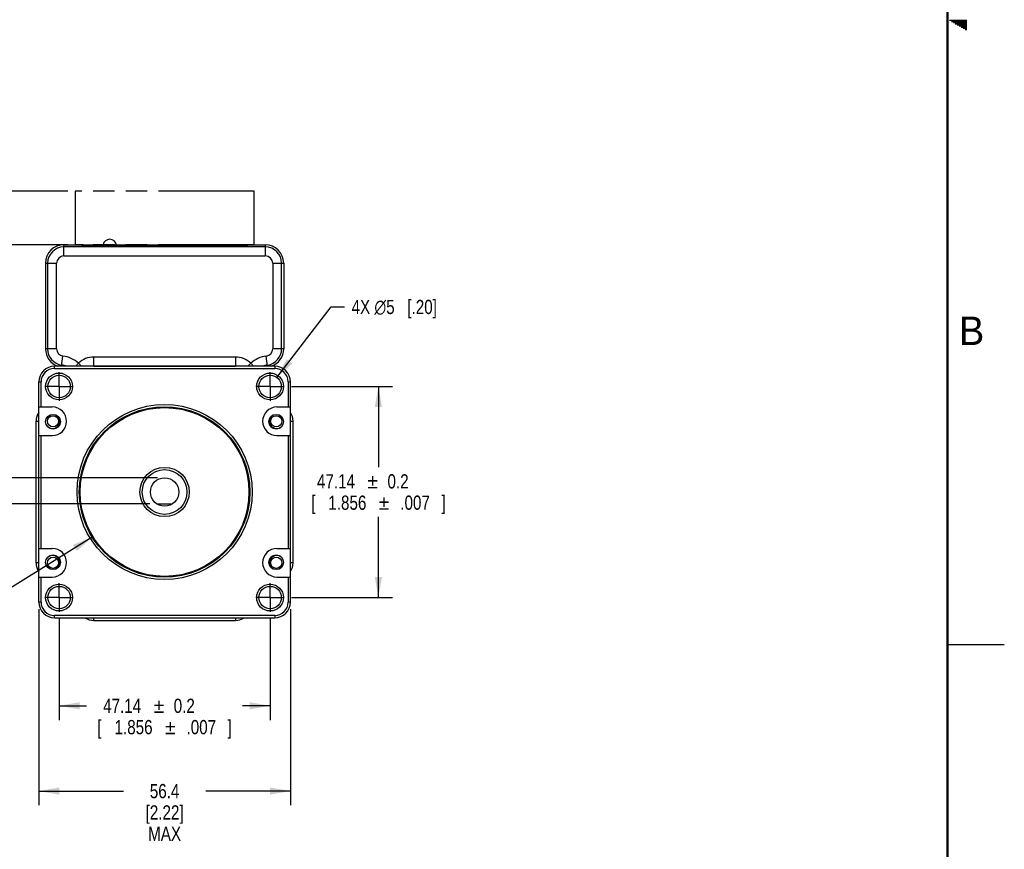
# Model space of a CAD drawing. Header units: inches. Extents: x 0 to 34, y 0 to 22.
# Tile 33 of 40: x 25.3 to 34, y 3.7 to 11. Entities that reach past the tile are written whole.
import ezdxf
from ezdxf.enums import TextEntityAlignment as Align

# ---------------------------------------------------------------- set-up
doc = ezdxf.new("R2010")
doc.units = ezdxf.units.IN
doc.header["$LTSCALE"] = 1.87
doc.header["$MEASUREMENT"] = 0
doc.linetypes.add('CENTER', pattern=[0.6, 0.375, -0.075, 0.075, -0.075])
doc.linetypes.add('PHANTOM', pattern=[0.8, 0.45, -0.05, 0.1, -0.05, 0.1, -0.05])
doc.layers.get('0').update_dxf_attribs({"linetype": 'CONTINUOUS'})
for name, color, linetype in [('02___PRT_ALL_AXES', 7, 'CONTINUOUS'), ('03___PRT_ALL_CURVES', 7, 'CONTINUOUS'), ('DIMENSIONS', 7, 'CONTINUOUS')]:
    doc.layers.add(name, color=color, linetype=linetype)
doc.styles.get("Standard").update_dxf_attribs({"font": 'txt', "width": 0.8})
doc.styles.add('TEXTSTYLE_1', font='gdt', dxfattribs={"width": 0.8})
doc.styles.add('TEXTSTYLE_2', font='txt')
doc.dimstyles.new('DIMSTYLE_1', dxfattribs={"dimtxt": 0.125, "dimasz": 0.18, "dimexe": 0.18, "dimexo": 0.0625, "dimgap": 0.09, "dimtad": 0, "dimtih": 1, "dimtoh": 1, "dimdec": 1, "dimdsep": 46, "dimtxsty": 'STANDARD', "dimblk": '_FILLED', "dimblk1": '_FILLED', "dimblk2": '_FILLED', "dimcen": 0.09, "dimadec": 0, "dimazin": 0, "dimtp": 0.1, "dimtm": 0.1, "dimtfac": 1, "dimtdec": 1, "dimtofl": 0, "dimtmove": 0, "dimatfit": 3, "dimldrblk": '_FILLED', "dimfxl": 1, "dimtolj": 1, "dimarcsym": 0})
doc.dimstyles.new('DIMSTYLE_5', dxfattribs={"dimtxt": 0.125, "dimasz": 0.18, "dimexe": 0.18, "dimexo": 0.0625, "dimgap": 0.09, "dimtad": 0, "dimtih": 1, "dimtoh": 1, "dimdec": 1, "dimdsep": 46, "dimtxsty": 'STANDARD', "dimblk": '_FILLED', "dimblk1": '_FILLED', "dimblk2": '_FILLED', "dimcen": 0.09, "dimadec": 0, "dimazin": 0, "dimtp": 0.1, "dimtm": 0.1, "dimtfac": 1, "dimtdec": 1, "dimtofl": 0, "dimtmove": 0, "dimatfit": 3, "dimldrblk": '_FILLED', "dimfxl": 1, "dimtolj": 1, "dimarcsym": 0})
doc.dimstyles.new('DIMSTYLE_6', dxfattribs={"dimtxt": 0.125, "dimasz": 0.18, "dimexe": 0.18, "dimexo": 0.0625, "dimgap": 0.09, "dimtad": 0, "dimtih": 1, "dimtoh": 1, "dimdsep": 46, "dimtxsty": 'STANDARD', "dimblk": '_FILLED', "dimblk1": '_FILLED', "dimblk2": '_FILLED', "dimcen": 0.09, "dimadec": 0, "dimazin": 0, "dimtol": 1, "dimtp": 0.2, "dimtm": 0.2, "dimtfac": 1, "dimtofl": 0, "dimtmove": 0, "dimatfit": 3, "dimldrblk": '_FILLED', "dimfxl": 1, "dimtolj": 1, "dimarcsym": 0})
doc.dimstyles.new('DIMSTYLE_7', dxfattribs={"dimtxt": 0.125, "dimasz": 0.18, "dimexe": 0.18, "dimexo": 0.0625, "dimgap": 0.09, "dimtad": 0, "dimtih": 1, "dimtoh": 1, "dimdsep": 46, "dimtxsty": 'STANDARD', "dimblk": '_FILLED', "dimblk1": '_FILLED', "dimblk2": '_FILLED', "dimcen": 0.09, "dimadec": 0, "dimazin": 0, "dimtol": 1, "dimtp": 0.05, "dimtm": 0.05, "dimtfac": 1, "dimtofl": 0, "dimtmove": 0, "dimatfit": 3, "dimldrblk": '_FILLED', "dimfxl": 1, "dimtolj": 1, "dimarcsym": 0})
doc.dimstyles.new('DIMSTYLE_8', dxfattribs={"dimtxt": 0.125, "dimasz": 0.18, "dimexe": 0.18, "dimexo": 0.0625, "dimgap": 0.09, "dimtad": 0, "dimtih": 1, "dimtoh": 1, "dimdsep": 46, "dimtxsty": 'STANDARD', "dimblk": '_FILLED', "dimblk1": '_FILLED', "dimblk2": '_FILLED', "dimcen": 0.09, "dimadec": 0, "dimazin": 0, "dimtol": 1, "dimtp": 0.1, "dimtm": 0.1, "dimtfac": 1, "dimtofl": 0, "dimtmove": 0, "dimatfit": 3, "dimldrblk": '_FILLED', "dimfxl": 1, "dimtolj": 1, "dimarcsym": 0})

# ---------------------------------------------------------------- blocks, each defined once
blk = doc.blocks.new('_FILLED')
at = {"color": 0, "linetype": 'BYBLOCK'}
blk.add_solid([(0, 0), (-1, 0.174), (-1, -0.174)], dxfattribs=at)
blk = doc.blocks.new('*D2')
at = {"layer": 'DIMENSIONS', "color": 2, "linetype": 'CONTINUOUS'}
for p, q in [((24.7355, 9.8458), (24.5514, 9.8458)), ((24.7355, 9.487), (24.7355, 9.8458)), ((25.7656, 9.487), (24.6105, 9.487)), ((25.7656, 9.0145), (24.6105, 9.0145)), ((24.7355, 9.0145), (24.7355, 8.6545))]:
    blk.add_line(p, q, dxfattribs=at)
at = {"layer": 'DIMENSIONS', "color": 2, "linetype": 'CONTINUOUS', "xscale": 0.18, "yscale": 0.18, "zscale": 0.18}
for p, rotation in [((24.7355, 9.487), 270), ((24.7355, 9.0145), 90)]:
    blk.add_blockref('_FILLED', p, dxfattribs=dict(at, rotation=rotation))
at = {"layer": 'DIMENSIONS', "color": 2, "linetype": 'CONTINUOUS', "insert": (24.4889, 9.9083), "char_height": 0.125, "width": 1.6, "attachment_point": 3, "line_spacing_factor": 0.9}
blk.add_mtext('12{\\Ftxt.shx;\\W1.000000;\\H0.125000; }[.47]\\PMATING CONNECTOR', dxfattribs=at)
blk = doc.blocks.new('*D11')
at = {"layer": 'DIMENSIONS', "color": 2, "linetype": 'CONTINUOUS'}
for p, q in [((27.6033, 7.8477), (28.0798, 8.469)), ((28.0798, 8.469), (28.1973, 8.469))]:
    blk.add_line(p, q, dxfattribs=at)
at = {"layer": 'DIMENSIONS', "color": 2, "linetype": 'CONTINUOUS', "xscale": 0.18, "yscale": 0.18, "zscale": 0.18, "rotation": 232.5097190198}
blk.add_blockref('_FILLED', (27.6033, 7.8477), dxfattribs=at)
at = {"layer": 'DIMENSIONS', "color": 2, "linetype": 'CONTINUOUS', "insert": (28.2598, 8.5315), "char_height": 0.125, "width": 1.191667, "attachment_point": 1, "line_spacing_factor": 0.9}
blk.add_mtext('4X \\Fgdt;{\\Fgdt;n}\\Ftxt;5{\\Ftxt.shx;\\W1.000000;\\H0.125000; }[.20]', dxfattribs=at)
blk = doc.blocks.new('*D12')
at = {"layer": 'DIMENSIONS', "color": 2, "linetype": 'CONTINUOUS'}
for p, q in [((27.7309, 7.7696), (28.6205, 7.7696)), ((28.4955, 7.7696), (28.4955, 7.0604)), ((28.4955, 5.9137), (28.4955, 6.6229)), ((27.7309, 5.9137), (28.6205, 5.9137))]:
    blk.add_line(p, q, dxfattribs=at)
at = {"layer": 'DIMENSIONS', "color": 2, "linetype": 'CONTINUOUS', "xscale": 0.18, "yscale": 0.18, "zscale": 0.18}
for p, rotation in [((28.4955, 7.7696), 90), ((28.4955, 5.9137), 270)]:
    blk.add_blockref('_FILLED', p, dxfattribs=dict(at, rotation=rotation))
at = {"layer": 'DIMENSIONS', "color": 2, "linetype": 'CONTINUOUS', "style": 'TEXTSTYLE_1'}
for p in [(28.4455, 6.8729), (28.5455, 6.6854)]:
    blk.add_text('`', height=0.125, dxfattribs=at).set_placement(p, align=Align.CENTER)
at = {"layer": 'DIMENSIONS', "color": 2, "linetype": 'CONTINUOUS', "width": 0.8}
for s, p in [('47.14', (28.1226, 6.8729)), ('0.2', (28.6684, 6.8729)), ('[', (27.9226, 6.6854)), ('1.856', (28.2226, 6.6854)), ('.007', (28.8184, 6.6854)), (']', (29.0684, 6.6854))]:
    blk.add_text(s, height=0.125, dxfattribs=at).set_placement(p, align=Align.CENTER)
blk = doc.blocks.new('*D13')
at = {"layer": 'DIMENSIONS', "color": 2, "linetype": 'CONTINUOUS'}
for p, q in [((25.6875, 5.7262), (25.6875, 4.8367)), ((27.5434, 5.7262), (27.5434, 4.8367)), ((25.6875, 4.9617), (25.93, 4.9617)), ((27.5434, 4.9617), (27.3009, 4.9617))]:
    blk.add_line(p, q, dxfattribs=at)
at = {"layer": 'DIMENSIONS', "color": 2, "linetype": 'CONTINUOUS', "xscale": 0.18, "yscale": 0.18, "zscale": 0.18, "rotation": 180}
blk.add_blockref('_FILLED', (25.6875, 4.9617), dxfattribs=at)
at = {"layer": 'DIMENSIONS', "color": 2, "linetype": 'CONTINUOUS', "xscale": 0.18, "yscale": 0.18, "zscale": 0.18}
blk.add_blockref('_FILLED', (27.5434, 4.9617), dxfattribs=at)
at = {"layer": 'DIMENSIONS', "color": 2, "linetype": 'CONTINUOUS', "width": 0.8}
for s, p in [('47.14', (26.2425, 4.8992)), ('0.2', (26.7884, 4.8992)), ('[', (26.0425, 4.7117)), ('1.856', (26.3425, 4.7117)), ('.007', (26.9384, 4.7117)), (']', (27.1884, 4.7117))]:
    blk.add_text(s, height=0.125, dxfattribs=at).set_placement(p, align=Align.CENTER)
at = {"layer": 'DIMENSIONS', "color": 2, "linetype": 'CONTINUOUS', "style": 'TEXTSTYLE_1'}
for p in [(26.5655, 4.8992), (26.6655, 4.7117)]:
    blk.add_text('`', height=0.125, dxfattribs=at).set_placement(p, align=Align.CENTER)
blk = doc.blocks.new('*D14')
at = {"layer": 'DIMENSIONS', "color": 2, "linetype": 'CONTINUOUS'}
for p, q in [((25.5092, 5.8107), (25.5092, 4.0867)), ((27.7218, 5.8107), (27.7218, 4.0867)), ((25.5092, 4.2117), (26.253, 4.2117)), ((27.7218, 4.2117), (26.978, 4.2117))]:
    blk.add_line(p, q, dxfattribs=at)
at = {"layer": 'DIMENSIONS', "color": 2, "linetype": 'CONTINUOUS', "xscale": 0.18, "yscale": 0.18, "zscale": 0.18, "rotation": 180}
blk.add_blockref('_FILLED', (25.5092, 4.2117), dxfattribs=at)
at = {"layer": 'DIMENSIONS', "color": 2, "linetype": 'CONTINUOUS', "xscale": 0.18, "yscale": 0.18, "zscale": 0.18}
blk.add_blockref('_FILLED', (27.7218, 4.2117), dxfattribs=at)
at = {"layer": 'DIMENSIONS', "color": 2, "linetype": 'CONTINUOUS', "insert": (26.6155, 4.2742), "char_height": 0.125, "width": 0.6, "attachment_point": 2, "line_spacing_factor": 0.9}
blk.add_mtext('56.4\\P[2.22]\\PMAX', dxfattribs=at)
blk = doc.blocks.new('*D15')
at = {"layer": 'DIMENSIONS', "color": 2, "linetype": 'CONTINUOUS'}
for p, q in [((25.9788, 6.4453), (24.7355, 5.6713)), ((24.7355, 5.6713), (24.618, 5.6713))]:
    blk.add_line(p, q, dxfattribs=at)
at = {"layer": 'DIMENSIONS', "color": 2, "linetype": 'CONTINUOUS', "xscale": 0.18, "yscale": 0.18, "zscale": 0.18, "rotation": 31.9038232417}
blk.add_blockref('_FILLED', (25.9788, 6.4453), dxfattribs=at)
at = {"layer": 'DIMENSIONS', "color": 2, "linetype": 'CONTINUOUS', "width": 0.8}
for s, p in [('38.1', (22.6388, 5.6088)), ('0.05', (23.1846, 5.6088)), ('[', (23.4096, 5.6088)), ('1.500', (23.9096, 5.6088)), ('.001', (24.4555, 5.6088)), (']', (24.5555, 5.6088))]:
    blk.add_text(s, height=0.125, dxfattribs=at).set_placement(p, align=Align.RIGHT)
at = {"layer": 'DIMENSIONS', "color": 2, "linetype": 'CONTINUOUS', "style": 'TEXTSTYLE_1'}
for s, p in [('`', (22.7846, 5.6088)), ('`', (24.0555, 5.6088)), ('n', (22.2388, 5.6088))]:
    blk.add_text(s, height=0.125, dxfattribs=at).set_placement(p, align=Align.RIGHT)
blk = doc.blocks.new('*D16')
at = {"layer": 'DIMENSIONS', "color": 2, "linetype": 'CONTINUOUS'}
for p, q in [((24.7355, 7.322), (24.4855, 7.322)), ((24.7355, 6.9667), (24.7355, 7.322)), ((26.553, 6.9667), (24.6105, 6.9667)), ((26.4856, 6.7364), (24.6105, 6.7364)), ((24.7355, 6.7364), (24.7355, 6.3764))]:
    blk.add_line(p, q, dxfattribs=at)
at = {"layer": 'DIMENSIONS', "color": 2, "linetype": 'CONTINUOUS', "xscale": 0.18, "yscale": 0.18, "zscale": 0.18}
for p, rotation in [((24.7355, 6.9667), 270), ((24.7355, 6.7364), 90)]:
    blk.add_blockref('_FILLED', p, dxfattribs=dict(at, rotation=rotation))
at = {"layer": 'DIMENSIONS', "color": 2, "linetype": 'CONTINUOUS', "width": 0.8}
for s, p in [('5.85', (22.2063, 7.2595)), ('0.1', (22.6521, 7.2595)), ('[', (22.8771, 7.2595)), ('.230', (23.2771, 7.2595)), ('.003', (23.823, 7.2595)), (']', (23.923, 7.2595)), (' FLAT', (24.423, 7.2595))]:
    blk.add_text(s, height=0.125, dxfattribs=at).set_placement(p, align=Align.RIGHT)
at = {"layer": 'DIMENSIONS', "color": 2, "linetype": 'CONTINUOUS', "style": 'TEXTSTYLE_1'}
for p in [(22.3521, 7.2595), (23.423, 7.2595)]:
    blk.add_text('`', height=0.125, dxfattribs=at).set_placement(p, align=Align.RIGHT)

msp = doc.modelspace()

# ---------------------------------------------------------------- linework, layer by layer
at = {"color": 2, "linetype": 'CONTINUOUS'}
for p, q in [((33.5173, 10.99), (33.6697, 10.99)), ((33.5347, 10.98), (33.6697, 10.98)), ((33.552, 10.97), (33.6697, 10.97)), ((33.5693, 10.96), (33.6697, 10.96)), ((33.5866, 10.95), (33.6697, 10.95)), ((33.6039, 10.94), (33.6697, 10.94)), ((33.6213, 10.93), (33.6697, 10.93)), ((33.6386, 10.92), (33.6697, 10.92)), ((33.6559, 10.91), (33.6697, 10.91)), ((33.5, 5.5), (34, 5.5))]:
    msp.add_line(p, q, dxfattribs=at)
at = {"color": 7, "linetype": 'CONTINUOUS'}
for p, q in [((25.7296, 8.9182), (25.7296, 9.015)), ((25.7296, 9.015), (25.8871, 9.015)), ((25.8871, 9.015), (25.8871, 9.0051)), ((25.895, 9.0059), (25.8877, 9.0061)), ((25.8989, 9.0138), (25.8915, 9.0138)), ((25.895, 9.0051), (25.895, 9.0138)), ((25.895, 9.0059), (25.8989, 9.0059)), ((25.8989, 9.0051), (25.8989, 9.0145)), ((25.8989, 9.0145), (27.332, 9.0145)), ((27.332, 9.0145), (27.332, 9.0051)), ((27.332, 9.0138), (27.3359, 9.0138)), ((27.332, 9.0059), (27.3359, 9.0059)), ((27.3359, 9.0138), (27.3359, 9.0051)), ((27.3405, 9.0138), (27.3359, 9.0138)), ((27.3415, 9.006), (27.3389, 9.0059)), ((27.3438, 9.0138), (27.3405, 9.0138)), ((27.3438, 9.0063), (27.3415, 9.006)), ((27.3438, 9.0051), (27.3438, 9.015)), ((27.3438, 9.015), (27.5013, 9.015)), ((27.5013, 9.015), (27.5013, 8.9182)), ((27.5013, 8.9969), (25.7296, 8.9969)), ((25.8871, 9.0051), (27.3438, 9.0051)), ((25.5681, 8.8535), (25.5681, 8.1007)), ((25.5681, 8.8535), (25.6649, 8.8535)), ((25.5862, 8.8535), (25.5862, 8.1007)), ((25.6649, 8.1007), (25.6649, 8.8535)), ((25.7296, 8.9182), (27.5013, 8.9182)), ((27.566, 8.8535), (27.566, 8.1007)), ((27.566, 8.8535), (27.6628, 8.8535)), ((27.6447, 8.1007), (27.6447, 8.8535)), ((27.6628, 8.8535), (27.6628, 8.1007)), ((25.6649, 8.1007), (25.5681, 8.1007)), ((27.6628, 8.1007), (27.566, 8.1007)), ((25.7101, 7.948), (25.7214, 8.0366)), ((25.8839, 7.948), (25.8585, 7.9753)), ((25.9934, 7.948), (25.9934, 8.0283)), ((27.2375, 8.0283), (25.9934, 8.0283)), ((27.2375, 8.0283), (27.2375, 7.948)), ((27.3725, 7.9753), (27.3471, 7.948)), ((27.5208, 7.948), (27.5095, 8.0366)), ((25.647, 7.9283), (25.647, 7.948)), ((27.584, 7.948), (25.647, 7.948)), ((25.647, 7.9283), (27.584, 7.9283)), ((25.9934, 7.9496), (27.2375, 7.9496)), ((27.584, 7.948), (27.584, 7.9283)), ((25.5092, 5.8732), (25.5092, 7.8102)), ((25.5092, 7.8102), (25.5288, 7.8102)), ((25.5288, 7.5897), (25.5288, 7.8102)), ((27.7021, 7.8102), (27.7218, 7.8102)), ((27.7021, 7.8102), (27.7021, 7.5897)), ((27.7218, 5.8732), (27.7218, 7.8102)), ((25.5092, 7.5897), (25.6273, 7.5897)), ((27.6037, 7.5897), (27.7218, 7.5897)), ((25.4855, 6.2196), (25.4855, 7.4637)), ((25.4855, 7.4637), (25.5092, 7.4637)), ((27.7218, 7.4637), (27.7455, 7.4637)), ((27.7455, 6.2196), (27.7455, 7.4637)), ((25.5092, 7.3378), (25.6273, 7.3378)), ((25.5288, 6.3456), (25.5288, 7.3378)), ((27.6037, 7.3378), (27.7218, 7.3378)), ((27.7021, 7.3378), (27.7021, 6.3456)), ((26.5481, 6.7364), (26.6828, 6.7364)), ((25.5092, 6.3456), (25.6273, 6.3456)), ((27.6037, 6.3456), (27.7218, 6.3456)), ((25.5092, 6.2196), (25.4855, 6.2196)), ((27.7455, 6.2196), (27.7218, 6.2196)), ((25.5092, 6.0937), (25.6273, 6.0937)), ((25.5288, 5.8732), (25.5288, 6.0937)), ((27.6037, 6.0937), (27.7218, 6.0937)), ((27.7021, 6.0937), (27.7021, 5.8732)), ((25.5288, 5.8732), (25.5092, 5.8732)), ((27.7218, 5.8732), (27.7021, 5.8732)), ((27.584, 5.7551), (25.647, 5.7551)), ((25.647, 5.7354), (25.647, 5.7551)), ((25.647, 5.7354), (27.584, 5.7354)), ((25.9934, 5.7117), (25.9934, 5.7354)), ((27.2375, 5.7354), (27.2375, 5.7117)), ((27.584, 5.7551), (27.584, 5.7354)), ((25.9934, 5.7117), (27.2375, 5.7117))]:
    msp.add_line(p, q, dxfattribs=at)
at = {"color": 7, "linetype": 'CONTINUOUS', "const_width": 0.02}
msp.add_lwpolyline([(33.5, 0.5), (33.5, 21.5)], dxfattribs=at)
at = {"color": 7, "linetype": 'CONTINUOUS'}
msp.add_lwpolyline([(25.8915, 9.0138), (25.8875, 9.0138), (25.8871, 9.0138)], dxfattribs=at)
for centre, radius in [((25.6875, 7.7696), 0.1181), ((27.5434, 7.7696), 0.1181), ((25.6875, 7.7696), 0.0984), ((27.5434, 7.7696), 0.0984), ((26.6155, 6.8417), 0.7697), ((26.6155, 6.8417), 0.75), ((26.6155, 6.8417), 0.7421), ((25.6342, 7.4594), 0.065), ((25.6342, 7.4637), 0.0492), ((27.5967, 7.4594), 0.065), ((27.5968, 7.4637), 0.0492), ((26.6155, 6.8417), 0.2165), ((26.6155, 6.8417), 0.1969), ((26.6155, 6.8417), 0.125), ((25.6342, 6.224), 0.065), ((25.6342, 6.2196), 0.0492), ((27.5967, 6.224), 0.065), ((27.5968, 6.2196), 0.0492), ((25.6875, 5.9137), 0.1181), ((25.6875, 5.9137), 0.0984), ((27.5434, 5.9137), 0.1181), ((27.5434, 5.9137), 0.0984)]:
    msp.add_circle(centre, radius, dxfattribs=at)
for centre, radius, start, end in [((25.7296, 8.8535), 0.1615, 90, 180), ((26.1333, 9.0047), 0.0591, 9.65926, 170.34074), ((27.3361, 9.1451), 0.1392, 269.95174, 271.19126), ((27.5013, 8.8535), 0.1615, 0, 90), ((25.7296, 8.8535), 0.1434, 90, 180), ((27.5013, 8.8535), 0.1434, 0, 90), ((25.7296, 8.8535), 0.0647, 90, 180), ((27.5013, 8.8535), 0.0647, 0, 90), ((25.7296, 8.1007), 0.1615, 180, 251.30683), ((25.7296, 8.1007), 0.1434, 180, 262.70819), ((25.7296, 8.1007), 0.0647, 180, 262.70819), ((27.5013, 8.1007), 0.0647, 277.29181, 360), ((27.5013, 8.1007), 0.1434, 277.29181, 360), ((27.5013, 8.1007), 0.1615, 288.69317, 360), ((25.6884, 7.7787), 0.26, 49.15039, 82.70819), ((25.9934, 7.8299), 0.1984, 90, 132.85019), ((27.2375, 7.8299), 0.1984, 47.14981, 90), ((27.5425, 7.7787), 0.26, 97.29181, 130.84961), ((25.647, 7.8102), 0.1378, 90, 180), ((25.647, 7.8102), 0.1181, 90, 180), ((25.6884, 7.7787), 0.1813, 69.11376, 82.70819), ((25.9934, 7.8299), 0.1197, 90, 99.29382), ((27.2375, 7.8299), 0.1197, 80.70618, 90), ((27.5425, 7.7787), 0.1813, 97.29181, 110.88624), ((27.584, 7.8102), 0.1378, 0, 90), ((27.584, 7.8102), 0.1181, 0, 90), ((25.6273, 7.4637), 0.1418, 146.41279, 180), ((25.6273, 7.4637), 0.126, 270, 90), ((27.6037, 7.4637), 0.126, 90, 270), ((27.6037, 7.4637), 0.1418, 0, 33.58721), ((25.6273, 7.4637), 0.065, 241.48487, 54.22622), ((27.6037, 7.4637), 0.065, 125.77378, 298.51513), ((25.6273, 6.2196), 0.126, 270, 90), ((27.6037, 6.2196), 0.126, 90, 270), ((25.6273, 6.2196), 0.065, 305.77378, 118.51513), ((27.6037, 6.2196), 0.065, 61.48487, 234.22622), ((25.6273, 6.2196), 0.1418, 180, 213.58721), ((27.6037, 6.2196), 0.1418, 326.41279, 360), ((25.647, 5.8732), 0.1378, 180, 270), ((25.647, 5.8732), 0.1181, 180, 270), ((27.584, 5.8732), 0.1378, 270, 360), ((27.584, 5.8732), 0.1181, 270, 360), ((25.9934, 5.8535), 0.1418, 236.41279, 270), ((27.2375, 5.8535), 0.1418, 270, 303.58721)]:
    msp.add_arc(centre, radius, start, end, dxfattribs=at)
for points, knots in [([(25.8399, 7.948), (25.8412, 7.9533), (25.8458, 7.9638), (25.8539, 7.9719), (25.8585, 7.9753)], [0, 0, 0, 0, 0.489418, 1, 1, 1, 1]), ([(27.3725, 7.9753), (27.377, 7.9719), (27.3851, 7.9639), (27.3897, 7.9533), (27.391, 7.948)], [0, 0, 0, 0, 0.510651, 1, 1, 1, 1])]:
    msp.add_open_spline(points, degree=3, knots=knots, dxfattribs=at)
at = {"layer": '02___PRT_ALL_AXES', "color": 7, "linetype": 'CENTER'}
for p, q in [((25.6875, 7.7696), (25.6875, 7.8946)), ((27.5434, 7.7696), (27.5434, 7.8946)), ((25.6875, 7.7696), (25.5625, 7.7696)), ((25.6875, 7.7696), (25.6875, 7.6446)), ((25.6875, 7.7696), (25.8125, 7.7696)), ((27.5434, 7.7696), (27.4184, 7.7696)), ((27.5434, 7.7696), (27.6684, 7.7696)), ((27.5434, 7.7696), (27.5434, 7.6446)), ((25.6875, 5.9137), (25.6875, 6.0387)), ((27.5434, 5.9137), (27.5434, 6.0387)), ((25.6875, 5.9137), (25.5625, 5.9137)), ((25.6875, 5.9137), (25.8125, 5.9137)), ((25.6875, 5.9137), (25.6875, 5.7887)), ((27.5434, 5.9137), (27.4184, 5.9137)), ((27.5434, 5.9137), (27.6684, 5.9137)), ((27.5434, 5.9137), (27.5434, 5.7887))]:
    msp.add_line(p, q, dxfattribs=at)
at = {"layer": '03___PRT_ALL_CURVES', "color": 4, "linetype": 'PHANTOM'}
for p, q in [((25.8281, 9.487), (25.8281, 9.0145)), ((27.4029, 9.487), (25.8281, 9.487)), ((27.4029, 9.0145), (27.4029, 9.487)), ((27.4029, 9.0145), (25.8281, 9.0145))]:
    msp.add_line(p, q, dxfattribs=at)

# ---------------------------------------------------------------- texts
at = {"color": 2, "linetype": 'CONTINUOUS', "insert": (33.6006, 8.3845), "char_height": 0.25, "width": 0.25, "attachment_point": 1, "line_spacing_factor": 0.9, "style": 'TEXTSTYLE_2'}
msp.add_mtext('B', dxfattribs=at)

# ---------------------------------------------------------------- dimensions: what is measured, and where the dimension line sits
at = {"layer": 'DIMENSIONS', "color": 2, "linetype": 'CONTINUOUS'}
for base, p1, p2, text, dimstyle, picture, middle in [((24.7355, 9.487), (25.7656, 9.0145), (25.7656, 9.487), '<>\\PMATING CONNECTOR', 'DIMSTYLE_1', '*D2', (22.8389, 9.7364)), ((24.7355, 6.9667), (26.4856, 6.7364), (26.553, 6.9667), '<> FLAT', 'DIMSTYLE_8', '*D16', (22.6646, 7.322))]:
    dim = msp.add_linear_dim(base=base, p1=p1, p2=p2, angle=90, text=text, dimstyle=dimstyle, dxfattribs=at)
    dim.commit()
    dim.dimension.update_dxf_attribs({"geometry": picture, "text_midpoint": middle, "dimtype": 160})
dim = msp.add_diameter_dim_2p(p1=(27.6033, 7.8477), p2=(27.4835, 7.6915), text='4X <>', dimstyle='DIMSTYLE_5', dxfattribs=at)
dim.commit()
dim.dimension.update_dxf_attribs({"geometry": '*D11', "text_midpoint": (28.8557, 8.469), "dimtype": 163})
dim = msp.add_linear_dim(base=(28.4955, 5.9137), p1=(27.7309, 7.7696), p2=(27.7309, 5.9137), angle=270, dimstyle='DIMSTYLE_6', dxfattribs=at)
dim.commit()
dim.dimension.update_dxf_attribs({"geometry": '*D12', "text_midpoint": (28.3455, 6.8417), "dimtype": 160})
dim = msp.add_diameter_dim_2p(p1=(25.9788, 6.4453), p2=(27.2522, 7.2381), dimstyle='DIMSTYLE_7', dxfattribs=at)
dim.commit()
dim.dimension.update_dxf_attribs({"geometry": '*D15', "text_midpoint": (23.1471, 5.6713), "dimtype": 163})
dim = msp.add_linear_dim(base=(27.7218, 4.2117), p1=(25.5092, 5.8107), p2=(27.7218, 5.8107), text='56.4\\P[2.22]\\PMAX', dimstyle='DIMSTYLE_1', dxfattribs=at)
dim.commit()
dim.dimension.update_dxf_attribs({"geometry": '*D14', "text_midpoint": (26.3155, 4.0086), "dimtype": 160})
dim = msp.add_linear_dim(base=(27.5434, 4.9617), p1=(25.6875, 5.7262), p2=(27.5434, 5.7262), dimstyle='DIMSTYLE_6', dxfattribs=at)
dim.commit()
dim.dimension.update_dxf_attribs({"geometry": '*D13', "text_midpoint": (26.4655, 4.8679), "dimtype": 160})

doc.saveas('drawing.dxf')
